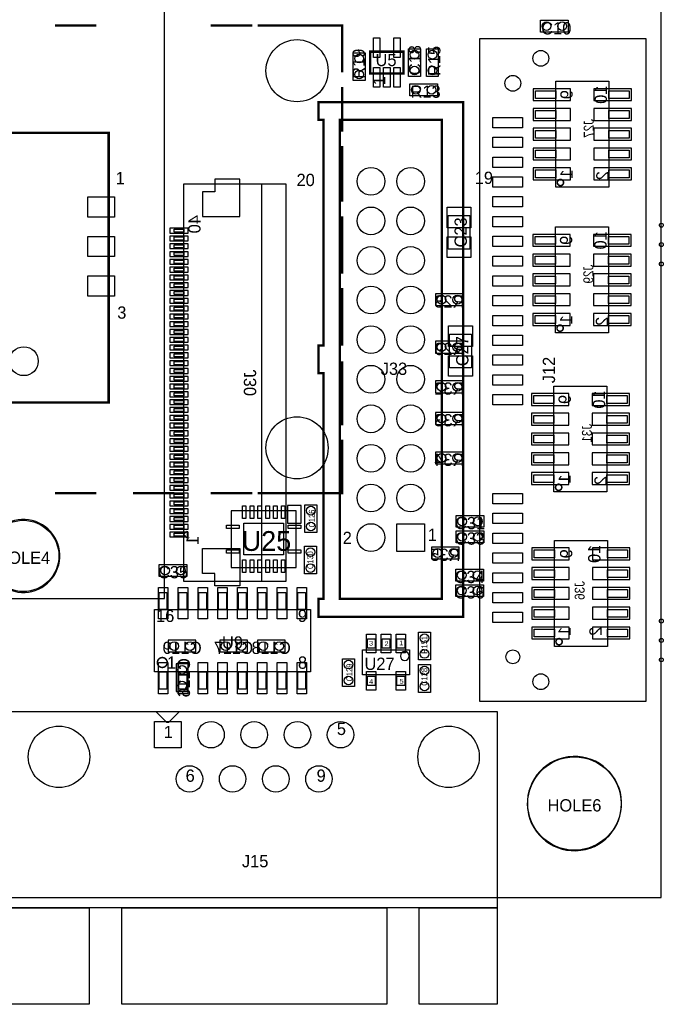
# Model space of a CAD drawing. Extents: x -51 to 4884, y -309 to 4232.
# Tile 6 of 7: x 3105 to 4730, y -270 to 2217. Entities that reach past the tile are written whole.
import ezdxf
from ezdxf.enums import TextEntityAlignment as Align

# ---------------------------------------------------------------- set-up
doc = ezdxf.new("R2010")
doc.units = 0
for name, color, linetype in [('BG_OUTLINE', 2, 'CONTINUOUS'), ('BG_VAR-SOM-MX6_V2', 1, 'CONTINUOUS'), ('PG_ASSEMBLY_BOTTOM', 3, 'CONTINUOUS'), ('PG_ASSEMBLY_TOP', 4, 'CONTINUOUS'), ('PIN_BOTTOM', 6, 'CONTINUOUS'), ('PIN_TOP', 5, 'CONTINUOUS'), ('RD_ASSEMBLY_BOTTOM', 7, 'CONTINUOUS'), ('RD_ASSEMBLY_TOP', 8, 'CONTINUOUS')]:
    doc.layers.add(name, color=color, linetype=linetype)

msp = doc.modelspace()

# ---------------------------------------------------------------- linework, layer by layer
at = {"layer": 'BG_OUTLINE'}
msp.add_lwpolyline([(0, 0), (4724.41, 0), (4724.41, 4133.86), (0, 4133.86)], close=True, dxfattribs=at)
at = {"layer": 'BG_VAR-SOM-MX6_V2'}
msp.add_lwpolyline([(2301.71, 3416.73, -0.414214), (2223.01, 3338.03, -0.414214), (2144.31, 3416.73), (1435.61, 3416.73), (1435.61, 1414.73), (1573.41, 1414.73, -0.414214), (1593.11, 1395.13, -0.414214), (1573.41, 1375.43), (1435.61, 1375.43), (1435.61, 755.33), (2144.31, 755.33, -0.414214), (2223.01, 834.03, -0.414214), (2301.71, 755.33), (3470.61, 755.33), (3470.61, 3416.73)], format="xyb", close=True, dxfattribs=at)
msp.add_lwpolyline([(2301.71, 3416.73, -0.414214), (2223.01, 3338.03, -0.414214), (2144.31, 3416.73), (1435.61, 3416.73), (1435.61, 1414.73), (1573.41, 1414.73, -0.414214), (1593.11, 1395.13, -0.414214), (1573.41, 1375.43), (1435.61, 1375.43), (1435.61, 755.33), (2144.31, 755.33, -0.414214), (2223.01, 834.03, -0.414214), (2301.71, 755.33), (3470.61, 755.33), (3470.61, 3416.73)], format="xyb", close=True, dxfattribs=at)
at = {"layer": 'PG_ASSEMBLY_BOTTOM'}
for points in [[(4458.66, 1794.14), (4458.66, 2061.86), (4592.52, 2061.86), (4592.52, 1794.14)], [(4407.48, 2017.96), (4407.48, 2037.65), (4458.66, 2037.65), (4458.66, 2017.96)], [(4592.52, 2017.96), (4592.52, 2037.65), (4643.7, 2037.65), (4643.7, 2017.96)], [(4407.48, 1967.96), (4407.48, 1987.65), (4458.66, 1987.65), (4458.66, 1967.96)], [(4592.52, 1967.96), (4592.52, 1987.65), (4643.7, 1987.65), (4643.7, 1967.96)], [(4407.48, 1917.96), (4407.48, 1937.65), (4458.66, 1937.65), (4458.66, 1917.96)], [(4592.52, 1917.96), (4592.52, 1937.65), (4643.7, 1937.65), (4643.7, 1917.96)], [(4407.48, 1867.96), (4407.48, 1887.65), (4458.66, 1887.65), (4458.66, 1867.96)], [(4592.52, 1867.96), (4592.52, 1887.65), (4643.7, 1887.65), (4643.7, 1867.96)], [(4407.48, 1817.96), (4407.48, 1837.65), (4458.66, 1837.65), (4458.66, 1817.96)], [(4592.52, 1817.96), (4592.52, 1837.65), (4643.7, 1837.65), (4643.7, 1817.96)], [(3715.85, 1802.4), (3715.85, 798.4), (3519.05, 798.4), (3519.05, 1802.4)], [(4457.66, 1426.15), (4457.66, 1693.87), (4591.52, 1693.87), (4591.52, 1426.15)], [(3519.05, 1688.2), (3519.05, 1680.3), (3495.35, 1680.3), (3495.35, 1688.2)], [(3519.05, 1668.5), (3519.05, 1660.6), (3495.35, 1660.6), (3495.35, 1668.5)], [(4406.48, 1649.97), (4406.48, 1669.66), (4457.66, 1669.66), (4457.66, 1649.97)], [(4591.52, 1649.97), (4591.52, 1669.66), (4642.7, 1669.66), (4642.7, 1649.97)], [(3519.05, 1648.8), (3519.05, 1641), (3495.35, 1641), (3495.35, 1648.8)], [(3519.05, 1629.1), (3519.05, 1621.3), (3495.35, 1621.3), (3495.35, 1629.1)], [(4406.48, 1599.97), (4406.48, 1619.66), (4457.66, 1619.66), (4457.66, 1599.97)], [(4591.52, 1599.97), (4591.52, 1619.66), (4642.7, 1619.66), (4642.7, 1599.97)], [(3519.05, 1609.5), (3519.05, 1601.6), (3495.35, 1601.6), (3495.35, 1609.5)], [(3519.05, 1589.8), (3519.05, 1581.9), (3495.35, 1581.9), (3495.35, 1589.8)], [(3519.05, 1570.1), (3519.05, 1562.2), (3495.35, 1562.2), (3495.35, 1570.1)], [(4406.48, 1549.97), (4406.48, 1569.66), (4457.66, 1569.66), (4457.66, 1549.97)], [(4591.52, 1549.97), (4591.52, 1569.66), (4642.7, 1569.66), (4642.7, 1549.97)], [(3519.05, 1550.4), (3519.05, 1542.5), (3495.35, 1542.5), (3495.35, 1550.4)], [(3519.05, 1530.7), (3519.05, 1522.8), (3495.35, 1522.8), (3495.35, 1530.7)], [(4155, 1495), (4225, 1495), (4225, 1525), (4155, 1525)], [(4406.48, 1499.97), (4406.48, 1519.66), (4457.66, 1519.66), (4457.66, 1499.97)], [(4591.52, 1499.97), (4591.52, 1519.66), (4642.7, 1519.66), (4642.7, 1499.97)], [(3519.05, 1511), (3519.05, 1503.2), (3495.35, 1503.2), (3495.35, 1511)], [(3519.05, 1491.3), (3519.05, 1483.5), (3495.35, 1483.5), (3495.35, 1491.3)], [(3519.05, 1471.7), (3519.05, 1463.8), (3495.35, 1463.8), (3495.35, 1471.7)], [(4406.48, 1449.97), (4406.48, 1469.66), (4457.66, 1469.66), (4457.66, 1449.97)], [(4591.52, 1449.97), (4591.52, 1469.66), (4642.7, 1469.66), (4642.7, 1449.97)], [(3519.05, 1452), (3519.05, 1444.1), (3495.35, 1444.1), (3495.35, 1452)], [(3519.05, 1432.3), (3519.05, 1424.4), (3495.35, 1424.4), (3495.35, 1432.3)], [(3519.05, 1412.6), (3519.05, 1404.7), (3495.35, 1404.7), (3495.35, 1412.6)], [(4225, 1405), (4155, 1405), (4155, 1375), (4225, 1375)], [(3519.05, 1392.9), (3519.05, 1385), (3495.35, 1385), (3495.35, 1392.9)], [(3519.05, 1373.2), (3519.05, 1365.4), (3495.35, 1365.4), (3495.35, 1373.2)], [(3519.05, 1353.5), (3519.05, 1345.7), (3495.35, 1345.7), (3495.35, 1353.5)], [(3519.05, 1333.9), (3519.05, 1326), (3495.35, 1326), (3495.35, 1333.9)], [(3519.05, 1314.2), (3519.05, 1306.3), (3495.35, 1306.3), (3495.35, 1314.2)], [(3519.05, 1294.5), (3519.05, 1286.6), (3495.35, 1286.6), (3495.35, 1294.5)], [(4225, 1305), (4155, 1305), (4155, 1275), (4225, 1275)], [(3519.05, 1274.8), (3519.05, 1266.9), (3495.35, 1266.9), (3495.35, 1274.8)], [(4454.07, 1024.14), (4454.07, 1291.86), (4587.93, 1291.86), (4587.93, 1024.14)], [(3519.05, 1255.1), (3519.05, 1247.3), (3495.35, 1247.3), (3495.35, 1255.1)], [(4402.89, 1247.96), (4402.89, 1267.65), (4454.07, 1267.65), (4454.07, 1247.96)], [(4587.93, 1247.96), (4587.93, 1267.65), (4639.11, 1267.65), (4639.11, 1247.96)], [(3519.05, 1235.4), (3519.05, 1227.6), (3495.35, 1227.6), (3495.35, 1235.4)], [(4155, 1195), (4225, 1195), (4225, 1225), (4155, 1225)], [(3519.05, 1215.8), (3519.05, 1207.9), (3495.35, 1207.9), (3495.35, 1215.8)], [(3519.05, 1196.1), (3519.05, 1188.2), (3495.35, 1188.2), (3495.35, 1196.1)], [(4402.89, 1197.96), (4402.89, 1217.65), (4454.07, 1217.65), (4454.07, 1197.96)], [(4587.93, 1197.96), (4587.93, 1217.65), (4639.11, 1217.65), (4639.11, 1197.96)], [(3519.05, 1176.4), (3519.05, 1168.5), (3495.35, 1168.5), (3495.35, 1176.4)], [(3519.05, 1156.7), (3519.05, 1148.8), (3495.35, 1148.8), (3495.35, 1156.7)], [(4402.89, 1147.96), (4402.89, 1167.65), (4454.07, 1167.65), (4454.07, 1147.96)], [(4587.93, 1147.96), (4587.93, 1167.65), (4639.11, 1167.65), (4639.11, 1147.96)], [(3519.05, 1137), (3519.05, 1129.1), (3495.35, 1129.1), (3495.35, 1137)], [(4155, 1095), (4225, 1095), (4225, 1125), (4155, 1125)], [(3519.05, 1117.3), (3519.05, 1109.5), (3495.35, 1109.5), (3495.35, 1117.3)], [(3519.05, 1097.6), (3519.05, 1089.8), (3495.35, 1089.8), (3495.35, 1097.6)], [(4402.89, 1097.96), (4402.89, 1117.65), (4454.07, 1117.65), (4454.07, 1097.96)], [(4587.93, 1097.96), (4587.93, 1117.65), (4639.11, 1117.65), (4639.11, 1097.96)], [(3519.05, 1078), (3519.05, 1070.1), (3495.35, 1070.1), (3495.35, 1078)], [(3519.05, 1058.3), (3519.05, 1050.4), (3495.35, 1050.4), (3495.35, 1058.3)], [(4402.89, 1047.96), (4402.89, 1067.65), (4454.07, 1067.65), (4454.07, 1047.96)], [(4587.93, 1047.96), (4587.93, 1067.65), (4639.11, 1067.65), (4639.11, 1047.96)], [(3519.05, 1038.6), (3519.05, 1030.7), (3495.35, 1030.7), (3495.35, 1038.6)], [(3519.05, 1018.9), (3519.05, 1011), (3495.35, 1011), (3495.35, 1018.9)], [(3519.05, 999.2), (3519.05, 991.3), (3495.35, 991.3), (3495.35, 999.2)], [(3519.05, 979.5), (3519.05, 971.7), (3495.35, 971.7), (3495.35, 979.5)], [(3519.05, 959.8), (3519.05, 952), (3495.35, 952), (3495.35, 959.8)], [(3519.05, 940.2), (3519.05, 932.3), (3495.35, 932.3), (3495.35, 940.2)], [(3519.05, 920.5), (3519.05, 912.6), (3495.35, 912.6), (3495.35, 920.5)], [(3528.05, 925.6), (3528.05, 907.9), (3519.35, 916.5), (3519.35, 917.3), (3527.65, 925.6)], [(4455.07, 634.14), (4455.07, 901.86), (4588.93, 901.86), (4588.93, 634.14)], [(4145, 855), (4215, 855), (4215, 885), (4145, 885)], [(4403.89, 857.96), (4403.89, 877.65), (4455.07, 877.65), (4455.07, 857.96)], [(4588.93, 857.96), (4588.93, 877.65), (4640.11, 877.65), (4640.11, 857.96)], [(4403.89, 807.96), (4403.89, 827.65), (4455.07, 827.65), (4455.07, 807.96)], [(4588.93, 807.96), (4588.93, 827.65), (4640.11, 827.65), (4640.11, 807.96)], [(4403.89, 757.96), (4403.89, 777.65), (4455.07, 777.65), (4455.07, 757.96)], [(4588.93, 757.96), (4588.93, 777.65), (4640.11, 777.65), (4640.11, 757.96)], [(4403.89, 707.96), (4403.89, 727.65), (4455.07, 727.65), (4455.07, 707.96)], [(4588.93, 707.96), (4588.93, 727.65), (4640.11, 727.65), (4640.11, 707.96)], [(4403.89, 657.96), (4403.89, 677.65), (4455.07, 677.65), (4455.07, 657.96)], [(4588.93, 657.96), (4588.93, 677.65), (4640.11, 677.65), (4640.11, 657.96)], [(3480, 620), (3550, 620), (3550, 650), (3480, 650)], [(3610, 620), (3680, 620), (3680, 650), (3610, 650)], [(3775, 650), (3705, 650), (3705, 620), (3775, 620)], [(3530, 520), (3530, 590), (3500, 590), (3500, 520)]]:
    msp.add_lwpolyline(points, close=True, dxfattribs=at)
msp.add_lwpolyline([(3715.85, 1802.4), (3776.85, 1802.4), (3776.85, 798.4), (3715.85, 798.4)], dxfattribs=at)
at = {"layer": 'PG_ASSEMBLY_BOTTOM', "const_width": 3.94}
for points in [[(4478.35, 1805.95, 1), (4462.59, 1805.96, 1)], [(4477.35, 1437.96, 1), (4461.59, 1437.97, 1)], [(4473.76, 1035.95, 1), (4458, 1035.96, 1)], [(4474.76, 645.95, 1), (4459, 645.96, 1)]]:
    msp.add_lwpolyline(points, format="xyb", close=True, dxfattribs=at)
at = {"layer": 'PG_ASSEMBLY_TOP'}
for points in [[(4490, 2186), (4420, 2186), (4420, 2216), (4490, 2216)], [(4686.84, 2168.86), (4265.58, 2168.86), (4265.58, 495.64), (4686.84, 495.64)], [(4087, 2074), (4087, 2144), (4117, 2144), (4117, 2074)], [(4132, 2074), (4132, 2144), (4162, 2144), (4162, 2074)], [(3947, 2064), (3947, 2134), (3977, 2134), (3977, 2064)], [(4090, 2055), (4160, 2055), (4160, 2025), (4090, 2025)], [(4241.5, 1722.5), (4241.5, 1637.5), (4186.5, 1637.5), (4186.5, 1722.5)], [(4245.5, 1422.5), (4245.5, 1337.5), (4190.5, 1337.5), (4190.5, 1422.5)], [(3802.69, 976.85), (3639.31, 976.85), (3639.31, 833.15), (3802.69, 833.15)], [(3816, 945), (3816, 990), (3781, 990), (3781, 945)], [(3855, 992), (3855, 922), (3825, 922), (3825, 992)], [(4277, 935), (4207, 935), (4207, 965), (4277, 965)], [(4277, 896), (4207, 896), (4207, 926), (4277, 926)], [(3824, 817), (3824, 887), (3854, 887), (3854, 817)], [(3457, 841), (3527, 841), (3527, 811), (3457, 811)], [(4276, 799), (4206, 799), (4206, 829), (4276, 829)], [(4276, 760), (4206, 760), (4206, 790), (4276, 790)], [(3457.14, 727.22), (3457.14, 770.53), (3476.83, 770.53), (3476.83, 727.22)], [(3507.14, 727.22), (3507.14, 770.53), (3526.83, 770.53), (3526.83, 727.22)], [(3557.14, 727.22), (3557.14, 770.53), (3576.83, 770.53), (3576.83, 727.22)], [(3607.14, 727.22), (3607.14, 770.53), (3626.83, 770.53), (3626.83, 727.22)], [(3657.14, 727.22), (3657.14, 770.53), (3676.83, 770.53), (3676.83, 727.22)], [(3707.14, 727.22), (3707.14, 770.53), (3726.83, 770.53), (3726.83, 727.22)], [(3757.14, 727.22), (3757.14, 770.53), (3776.83, 770.53), (3776.83, 727.22)], [(3807.14, 727.22), (3807.14, 770.53), (3826.83, 770.53), (3826.83, 727.22)], [(3445.33, 569.74), (3445.33, 727.22), (3839.03, 727.22), (3839.03, 569.74)], [(4002.44, 653.06), (4002.44, 629.43), (3982.76, 629.43), (3982.76, 653.06)], [(4039.84, 653.06), (4039.84, 629.43), (4020.16, 629.43), (4020.16, 653.06)], [(4077.24, 653.06), (4077.24, 629.43), (4057.56, 629.43), (4057.56, 653.06)], [(4112, 600), (4112, 670), (4142, 670), (4142, 600)], [(4089.06, 625.5), (4089.06, 562.5), (3970.94, 562.5), (3970.94, 625.5)], [(3950, 603), (3950, 533), (3920, 533), (3920, 603)], [(4142, 588), (4142, 518), (4112, 518), (4112, 588)], [(3457.14, 526.43), (3457.14, 569.74), (3476.83, 569.74), (3476.83, 526.43)], [(3507.14, 526.43), (3507.14, 569.74), (3526.83, 569.74), (3526.83, 526.43)], [(3557.14, 526.43), (3557.14, 569.74), (3576.83, 569.74), (3576.83, 526.43)], [(3607.14, 526.43), (3607.14, 569.74), (3626.83, 569.74), (3626.83, 526.43)], [(3657.14, 526.43), (3657.14, 569.74), (3676.83, 569.74), (3676.83, 526.43)], [(3707.14, 526.43), (3707.14, 569.74), (3726.83, 569.74), (3726.83, 526.43)], [(3757.14, 526.43), (3757.14, 569.74), (3776.83, 569.74), (3776.83, 526.43)], [(3807.14, 526.43), (3807.14, 569.74), (3826.83, 569.74), (3826.83, 526.43)], [(4002.44, 558.57), (4002.44, 534.94), (3982.76, 534.94), (3982.76, 558.57)], [(4077.24, 558.57), (4077.24, 534.94), (4057.56, 534.94), (4057.56, 558.57)], [(3083.33, -26.01), (3083.33, 469.27), (4310.89, 469.27), (4310.89, -26.01)], [(3449.08, 469.27), (3508.13, 469.27), (3480.57, 441.71), (3476.64, 441.71)], [(3083.33, -270.1), (3083.33, -26.01), (3280.18, -26.01), (3280.18, -270.1)], [(3362.46, -270.1), (3362.46, -26.01), (4031.76, -26.01), (4031.76, -270.1)], [(4114.04, -270.1), (4114.04, -26.01), (4310.89, -26.01), (4310.89, -270.1)]]:
    msp.add_lwpolyline(points, close=True, dxfattribs=at)
at = {"layer": 'PG_ASSEMBLY_TOP', "const_width": 6}
for points in [[(3193.85, 2202.55), (3298.73, 2202.55)], [(3587.55, 2202.55), (3692.43, 2202.55)], [(3705.66, 2202.55), (3810.54, 2202.55)], [(3919.43, 2083.96), (3919.43, 2202.55), (3805.38, 2202.55)], [(3919.43, 1934.71), (3919.43, 2047.66)], [(3919.43, 1757.22), (3919.43, 1898.41)], [(3919.43, 1575.7), (3919.43, 1720.92)], [(3919.43, 1394.18), (3919.43, 1539.39)], [(3919.43, 1192.48), (3919.43, 1353.84)], [(3797.31, 1021.45), (3919.43, 1021.45), (3919.43, 1156.18)], [(3193.85, 1021.45), (3298.73, 1021.45)], [(3390.7, 1021.45), (3495.58, 1021.45)], [(3587.55, 1021.45), (3692.43, 1021.45)], [(3705.66, 1021.45), (3810.54, 1021.45)]]:
    msp.add_lwpolyline(points, dxfattribs=at)
at = {"layer": 'PG_ASSEMBLY_TOP'}
for points, const_width in [([(3989.68, 2081.44), (3989.68, 2136.56), (4074.32, 2136.56), (4074.32, 2081.44)], 5.98), ([(4224.5, 709), (3859.5, 709), (3859.5, 754), (3872, 754), (3872, 1324), (3859.5, 1324), (3859.5, 1394), (3872, 1394), (3872, 1964), (3859.5, 1964), (3859.5, 2009), (4224.5, 2009)], 6), ([(4170.75, 754), (3913.25, 754), (3913.25, 1964), (4170.75, 1964)], 6), ([(2144.51, 1931.35), (3329.55, 1931.35), (3329.55, 1250.25), (2144.51, 1250.25)], 6)]:
    msp.add_lwpolyline(points, close=True, dxfattribs=dict(at, const_width=const_width))
for points in [[(3073.99, 779.6, 1), (3153.99, 945.6, 1)], [(4088.38, 609.75, 1), (4066.11, 609.75, 1)], [(4521.56, 118.92, 1), (4490.06, 355.14, 1)]]:
    msp.add_lwpolyline(points, format="xyb", close=True, dxfattribs=at)
at = {"layer": 'PG_ASSEMBLY_TOP', "const_width": 3.94}
msp.add_lwpolyline([(3477.47, 593.36, 1), (3452.56, 593.36, 1)], format="xyb", close=True, dxfattribs=at)
at = {"layer": 'PIN_BOTTOM'}
for points in [[(4401.57, 2013), (4496.07, 2013), (4496.07, 2043), (4401.57, 2043)], [(4555.11, 2013), (4649.61, 2013), (4649.61, 2043), (4555.11, 2043)], [(4401.57, 1963), (4496.07, 1963), (4496.07, 1993), (4401.57, 1993)], [(4555.11, 1963), (4649.61, 1963), (4649.61, 1993), (4555.11, 1993)], [(4401.57, 1913), (4496.07, 1913), (4496.07, 1943), (4401.57, 1943)], [(4555.11, 1913), (4649.61, 1913), (4649.61, 1943), (4555.11, 1943)], [(4401.57, 1863), (4496.07, 1863), (4496.07, 1893), (4401.57, 1893)], [(4555.11, 1863), (4649.61, 1863), (4649.61, 1893), (4555.11, 1893)], [(4401.57, 1813), (4496.07, 1813), (4496.07, 1843), (4401.57, 1843)], [(4555.11, 1813), (4649.61, 1813), (4649.61, 1843), (4555.11, 1843)], [(3660.65, 1719.7), (3660.65, 1814.1), (3597.75, 1814.1), (3597.75, 1782.6), (3566.25, 1782.6), (3566.25, 1719.7)], [(3530.65, 1690.3), (3483.65, 1690.3), (3483.65, 1678.3), (3530.65, 1678.3)], [(3530.65, 1670.6), (3483.65, 1670.6), (3483.65, 1658.6), (3530.65, 1658.6)], [(4400.57, 1645.01), (4495.07, 1645.01), (4495.07, 1675.01), (4400.57, 1675.01)], [(4554.11, 1645.01), (4648.61, 1645.01), (4648.61, 1675.01), (4554.11, 1675.01)], [(3530.65, 1650.9), (3483.65, 1650.9), (3483.65, 1638.9), (3530.65, 1638.9)], [(3530.65, 1631.2), (3483.65, 1631.2), (3483.65, 1619.2), (3530.65, 1619.2)], [(4400.57, 1595.01), (4495.07, 1595.01), (4495.07, 1625.01), (4400.57, 1625.01)], [(4554.11, 1595.01), (4648.61, 1595.01), (4648.61, 1625.01), (4554.11, 1625.01)], [(3530.65, 1611.5), (3483.65, 1611.5), (3483.65, 1599.5), (3530.65, 1599.5)], [(3530.65, 1591.8), (3483.65, 1591.8), (3483.65, 1579.8), (3530.65, 1579.8)], [(3530.65, 1572.1), (3483.65, 1572.1), (3483.65, 1560.1), (3530.65, 1560.1)], [(4400.57, 1545.01), (4495.07, 1545.01), (4495.07, 1575.01), (4400.57, 1575.01)], [(4554.11, 1545.01), (4648.61, 1545.01), (4648.61, 1575.01), (4554.11, 1575.01)], [(3530.65, 1552.5), (3483.65, 1552.5), (3483.65, 1540.5), (3530.65, 1540.5)], [(3530.65, 1532.8), (3483.65, 1532.8), (3483.65, 1520.8), (3530.65, 1520.8)], [(4400.57, 1495.01), (4495.07, 1495.01), (4495.07, 1525.01), (4400.57, 1525.01)], [(4554.11, 1495.01), (4648.61, 1495.01), (4648.61, 1525.01), (4554.11, 1525.01)], [(3530.65, 1513.1), (3483.65, 1513.1), (3483.65, 1501.1), (3530.65, 1501.1)], [(3530.65, 1493.4), (3483.65, 1493.4), (3483.65, 1481.4), (3530.65, 1481.4)], [(3530.65, 1473.7), (3483.65, 1473.7), (3483.65, 1461.7), (3530.65, 1461.7)], [(4400.57, 1445.01), (4495.07, 1445.01), (4495.07, 1475.01), (4400.57, 1475.01)], [(4554.11, 1445.01), (4648.61, 1445.01), (4648.61, 1475.01), (4554.11, 1475.01)], [(3530.65, 1454), (3483.65, 1454), (3483.65, 1442), (3530.65, 1442)], [(3530.65, 1434.4), (3483.65, 1434.4), (3483.65, 1422.4), (3530.65, 1422.4)], [(3530.65, 1414.7), (3483.65, 1414.7), (3483.65, 1402.7), (3530.65, 1402.7)], [(3530.65, 1395), (3483.65, 1395), (3483.65, 1383), (3530.65, 1383)], [(3530.65, 1375.3), (3483.65, 1375.3), (3483.65, 1363.3), (3530.65, 1363.3)], [(3530.65, 1355.6), (3483.65, 1355.6), (3483.65, 1343.6), (3530.65, 1343.6)], [(3530.65, 1335.9), (3483.65, 1335.9), (3483.65, 1323.9), (3530.65, 1323.9)], [(3530.65, 1316.2), (3483.65, 1316.2), (3483.65, 1304.2), (3530.65, 1304.2)], [(3530.65, 1296.6), (3483.65, 1296.6), (3483.65, 1284.6), (3530.65, 1284.6)], [(3530.65, 1276.9), (3483.65, 1276.9), (3483.65, 1264.9), (3530.65, 1264.9)], [(4396.98, 1243), (4491.48, 1243), (4491.48, 1273), (4396.98, 1273)], [(4550.52, 1243), (4645.02, 1243), (4645.02, 1273), (4550.52, 1273)], [(3530.65, 1257.2), (3483.65, 1257.2), (3483.65, 1245.2), (3530.65, 1245.2)], [(3530.65, 1237.5), (3483.65, 1237.5), (3483.65, 1225.5), (3530.65, 1225.5)], [(4396.98, 1193), (4491.48, 1193), (4491.48, 1223), (4396.98, 1223)], [(4550.52, 1193), (4645.02, 1193), (4645.02, 1223), (4550.52, 1223)], [(3530.65, 1217.8), (3483.65, 1217.8), (3483.65, 1205.8), (3530.65, 1205.8)], [(3530.65, 1198.1), (3483.65, 1198.1), (3483.65, 1186.1), (3530.65, 1186.1)], [(3530.65, 1178.4), (3483.65, 1178.4), (3483.65, 1166.4), (3530.65, 1166.4)], [(4396.98, 1143), (4491.48, 1143), (4491.48, 1173), (4396.98, 1173)], [(4550.52, 1143), (4645.02, 1143), (4645.02, 1173), (4550.52, 1173)], [(3530.65, 1158.8), (3483.65, 1158.8), (3483.65, 1146.8), (3530.65, 1146.8)], [(3530.65, 1139.1), (3483.65, 1139.1), (3483.65, 1127.1), (3530.65, 1127.1)], [(3530.65, 1119.4), (3483.65, 1119.4), (3483.65, 1107.4), (3530.65, 1107.4)], [(4396.98, 1093), (4491.48, 1093), (4491.48, 1123), (4396.98, 1123)], [(4550.52, 1093), (4645.02, 1093), (4645.02, 1123), (4550.52, 1123)], [(3530.65, 1099.7), (3483.65, 1099.7), (3483.65, 1087.7), (3530.65, 1087.7)], [(3530.65, 1080), (3483.65, 1080), (3483.65, 1068), (3530.65, 1068)], [(4396.98, 1043), (4491.48, 1043), (4491.48, 1073), (4396.98, 1073)], [(4550.52, 1043), (4645.02, 1043), (4645.02, 1073), (4550.52, 1073)], [(3530.65, 1060.3), (3483.65, 1060.3), (3483.65, 1048.3), (3530.65, 1048.3)], [(3530.65, 1040.7), (3483.65, 1040.7), (3483.65, 1028.7), (3530.65, 1028.7)], [(3530.65, 1021), (3483.65, 1021), (3483.65, 1009), (3530.65, 1009)], [(3530.65, 1001.3), (3483.65, 1001.3), (3483.65, 989.3), (3530.65, 989.3)], [(3530.65, 981.6), (3483.65, 981.6), (3483.65, 969.6), (3530.65, 969.6)], [(3530.65, 961.9), (3483.65, 961.9), (3483.65, 949.9), (3530.65, 949.9)], [(3530.65, 942.2), (3483.65, 942.2), (3483.65, 930.2), (3530.65, 930.2)], [(3530.65, 922.5), (3483.65, 922.5), (3483.65, 910.5), (3530.65, 910.5)], [(4127, 944), (4127, 874), (4057, 874), (4057, 944)], [(3660.65, 881.1), (3660.65, 786.7), (3597.75, 786.7), (3597.75, 818.2), (3566.25, 818.2), (3566.25, 881.1)], [(4397.98, 853), (4492.48, 853), (4492.48, 883), (4397.98, 883)], [(4551.52, 853), (4646.02, 853), (4646.02, 883), (4551.52, 883)], [(4397.98, 803), (4492.48, 803), (4492.48, 833), (4397.98, 833)], [(4551.52, 803), (4646.02, 803), (4646.02, 833), (4551.52, 833)], [(4397.98, 753), (4492.48, 753), (4492.48, 783), (4397.98, 783)], [(4551.52, 753), (4646.02, 753), (4646.02, 783), (4551.52, 783)], [(4397.98, 703), (4492.48, 703), (4492.48, 733), (4397.98, 733)], [(4551.52, 703), (4646.02, 703), (4646.02, 733), (4551.52, 733)], [(4397.98, 653), (4492.48, 653), (4492.48, 683), (4397.98, 683)], [(4551.52, 653), (4646.02, 653), (4646.02, 683), (4551.52, 683)], [(3445.5, 377.5), (3445.5, 444.5), (3512.5, 444.5), (3512.5, 377.5)]]:
    msp.add_lwpolyline(points, close=True, dxfattribs=at)
for centre, radius in [((3805.25, 2088.38), 78.5), ((4421.01, 2119.65), 20), ((4350.15, 2056.66), 20), ((3992, 1809), 35), ((4092, 1809), 35), ((3992, 1709), 35), ((4092, 1709), 35), ((4725.11, 1698.14), 5), ((3992, 1609), 35), ((4092, 1609), 35), ((4725.11, 1649.14), 5), ((4725.11, 1600.14), 5), ((3992, 1509), 35), ((4092, 1509), 35), ((4170, 1510), 11), ((4210, 1510), 11), ((3992, 1409), 35), ((4092, 1409), 35), ((4170, 1390), 11), ((4210, 1390), 11), ((3115.38, 1354.58), 36.5), ((3992, 1309), 35), ((4092, 1309), 35), ((4170, 1290), 11), ((4210, 1290), 11), ((3992, 1209), 35), ((4092, 1209), 35), ((4170, 1210), 11), ((4210, 1210), 11), ((3805.25, 1135.62), 78.5), ((3992, 1109), 35), ((4092, 1109), 35), ((4170, 1110), 11), ((4210, 1110), 11), ((3992, 1009), 35), ((4092, 1009), 35), ((3113.99, 862.6), 90), ((3992, 909), 35), ((4160, 870), 11), ((4200, 870), 11), ((4725.11, 698.14), 5), ((4725.11, 649.14), 5), ((3495, 635), 11), ((3535, 635), 11), ((3625, 635), 11), ((3665, 635), 11), ((3720, 635), 11), ((3760, 635), 11), ((4350.15, 607.84), 17.5), ((4725.11, 600.14), 5), ((3515, 575), 11), ((4421.01, 544.85), 20), ((3515, 535), 11), ((3204.2, 355.09), 77.5), ((3588.06, 411), 33.5), ((3697.11, 411), 33.5), ((3806.17, 411), 33.5), ((3915.22, 411), 33.5), ((4188.06, 355.09), 77.5), ((4505.81, 237.03), 118), ((3533.53, 299.19), 33.5), ((3642.58, 299.19), 33.5), ((3751.64, 299.19), 33.5), ((3860.69, 299.19), 33.5)]:
    msp.add_circle(centre, radius, dxfattribs=at)
at = {"layer": 'PIN_TOP'}
for points in [[(3998.41, 2121.4), (3998.41, 2171.4), (4014.41, 2171.4), (4014.41, 2121.4)], [(4049.59, 2121.4), (4049.59, 2171.4), (4065.59, 2171.4), (4065.59, 2121.4)], [(3998.41, 2046.6), (3998.41, 2096.6), (4014.41, 2096.6), (4014.41, 2046.6)], [(4024, 2046.6), (4024, 2096.6), (4040, 2096.6), (4040, 2046.6)], [(4049.59, 2046.6), (4049.59, 2096.6), (4065.59, 2096.6), (4065.59, 2046.6)], [(4299.34, 1970.25), (4374.34, 1970.25), (4374.34, 1944.25), (4299.34, 1944.25)], [(4299.34, 1920.25), (4374.34, 1920.25), (4374.34, 1894.25), (4299.34, 1894.25)], [(4299.34, 1870.25), (4374.34, 1870.25), (4374.34, 1844.25), (4299.34, 1844.25)], [(4299.34, 1820.25), (4374.34, 1820.25), (4374.34, 1794.25), (4299.34, 1794.25)], [(3277.15, 1718.84), (3277.15, 1769.84), (3344.15, 1769.84), (3344.15, 1718.84)], [(4299.34, 1770.25), (4374.34, 1770.25), (4374.34, 1744.25), (4299.34, 1744.25)], [(4184, 1691.5), (4184, 1743.5), (4244, 1743.5), (4244, 1691.5)], [(4299.34, 1720.25), (4374.34, 1720.25), (4374.34, 1694.25), (4299.34, 1694.25)], [(3277.15, 1618.84), (3277.15, 1669.84), (3344.15, 1669.84), (3344.15, 1618.84)], [(4184, 1616.5), (4184, 1668.5), (4244, 1668.5), (4244, 1616.5)], [(4299.34, 1670.25), (4374.34, 1670.25), (4374.34, 1644.25), (4299.34, 1644.25)], [(4299.34, 1620.25), (4374.34, 1620.25), (4374.34, 1594.25), (4299.34, 1594.25)], [(3277.15, 1518.84), (3277.15, 1569.84), (3344.15, 1569.84), (3344.15, 1518.84)], [(4299.34, 1570.25), (4374.34, 1570.25), (4374.34, 1544.25), (4299.34, 1544.25)], [(4299.34, 1520.25), (4374.34, 1520.25), (4374.34, 1494.25), (4299.34, 1494.25)], [(4299.34, 1470.25), (4374.34, 1470.25), (4374.34, 1444.25), (4299.34, 1444.25)], [(4188, 1391.5), (4188, 1443.5), (4248, 1443.5), (4248, 1391.5)], [(4299.34, 1420.25), (4374.34, 1420.25), (4374.34, 1394.25), (4299.34, 1394.25)], [(4188, 1316.5), (4188, 1368.5), (4248, 1368.5), (4248, 1316.5)], [(4299.34, 1370.25), (4374.34, 1370.25), (4374.34, 1344.25), (4299.34, 1344.25)], [(4299.34, 1320.25), (4374.34, 1320.25), (4374.34, 1294.25), (4299.34, 1294.25)], [(4299.34, 1270.25), (4374.34, 1270.25), (4374.34, 1244.25), (4299.34, 1244.25)], [(4299.34, 1020.25), (4374.34, 1020.25), (4374.34, 994.25), (4299.34, 994.25)], [(3667.29, 988.91), (3676.29, 988.91), (3676.29, 956.91), (3667.29, 956.91)], [(3686.97, 988.91), (3695.97, 988.91), (3695.97, 956.91), (3686.97, 956.91)], [(3706.66, 988.91), (3715.66, 988.91), (3715.66, 956.91), (3706.66, 956.91)], [(3726.34, 988.91), (3735.34, 988.91), (3735.34, 956.91), (3726.34, 956.91)], [(3746.03, 988.91), (3755.03, 988.91), (3755.03, 956.91), (3746.03, 956.91)], [(3765.71, 988.91), (3774.71, 988.91), (3774.71, 956.91), (3765.71, 956.91)], [(4299.34, 970.25), (4374.34, 970.25), (4374.34, 944.25), (4299.34, 944.25)], [(3659.24, 940.75), (3659.24, 931.75), (3627.24, 931.75), (3627.24, 940.75)], [(3771, 945), (3771, 865), (3671, 865), (3671, 945)], [(3814.76, 940.75), (3814.76, 931.75), (3782.76, 931.75), (3782.76, 940.75)], [(4127, 944), (4127, 874), (4057, 874), (4057, 944)], [(4299.34, 920.25), (4374.34, 920.25), (4374.34, 894.25), (4299.34, 894.25)], [(3659.24, 878.25), (3659.24, 869.25), (3627.24, 869.25), (3627.24, 878.25)], [(3814.76, 878.25), (3814.76, 869.25), (3782.76, 869.25), (3782.76, 878.25)], [(3667.29, 853.09), (3676.29, 853.09), (3676.29, 821.09), (3667.29, 821.09)], [(3686.97, 853.09), (3695.97, 853.09), (3695.97, 821.09), (3686.97, 821.09)], [(3706.66, 853.09), (3715.66, 853.09), (3715.66, 821.09), (3706.66, 821.09)], [(3726.34, 853.09), (3735.34, 853.09), (3735.34, 821.09), (3726.34, 821.09)], [(3746.03, 853.09), (3755.03, 853.09), (3755.03, 821.09), (3746.03, 821.09)], [(3765.71, 853.09), (3774.71, 853.09), (3774.71, 821.09), (3765.71, 821.09)], [(4299.34, 870.25), (4374.34, 870.25), (4374.34, 844.25), (4299.34, 844.25)], [(4299.34, 820.25), (4374.34, 820.25), (4374.34, 794.25), (4299.34, 794.25)], [(3455.18, 703.47), (3455.18, 782.47), (3479.18, 782.47), (3479.18, 703.47)], [(3505.18, 703.47), (3505.18, 782.47), (3529.18, 782.47), (3529.18, 703.47)], [(3555.18, 703.47), (3555.18, 782.47), (3579.18, 782.47), (3579.18, 703.47)], [(3605.18, 703.47), (3605.18, 782.47), (3629.18, 782.47), (3629.18, 703.47)], [(3655.18, 703.47), (3655.18, 782.47), (3679.18, 782.47), (3679.18, 703.47)], [(3705.18, 703.47), (3705.18, 782.47), (3729.18, 782.47), (3729.18, 703.47)], [(3755.18, 703.47), (3755.18, 782.47), (3779.18, 782.47), (3779.18, 703.47)], [(3805.18, 703.47), (3805.18, 782.47), (3829.18, 782.47), (3829.18, 703.47)], [(4299.34, 770.25), (4374.34, 770.25), (4374.34, 744.25), (4299.34, 744.25)], [(4299.34, 720.25), (4374.34, 720.25), (4374.34, 694.25), (4299.34, 694.25)], [(4004.6, 664.74), (4004.6, 617.74), (3980.6, 617.74), (3980.6, 664.74)], [(4042, 664.74), (4042, 617.74), (4018, 617.74), (4018, 664.74)], [(4079.4, 664.74), (4079.4, 617.74), (4055.4, 617.74), (4055.4, 664.74)], [(3455.18, 514.49), (3455.18, 593.49), (3479.18, 593.49), (3479.18, 514.49)], [(3505.18, 514.49), (3505.18, 593.49), (3529.18, 593.49), (3529.18, 514.49)], [(3555.18, 514.49), (3555.18, 593.49), (3579.18, 593.49), (3579.18, 514.49)], [(3605.18, 514.49), (3605.18, 593.49), (3629.18, 593.49), (3629.18, 514.49)], [(3655.18, 514.49), (3655.18, 593.49), (3679.18, 593.49), (3679.18, 514.49)], [(3705.18, 514.49), (3705.18, 593.49), (3729.18, 593.49), (3729.18, 514.49)], [(3755.18, 514.49), (3755.18, 593.49), (3779.18, 593.49), (3779.18, 514.49)], [(3805.18, 514.49), (3805.18, 593.49), (3829.18, 593.49), (3829.18, 514.49)], [(4004.6, 570.26), (4004.6, 523.26), (3980.6, 523.26), (3980.6, 570.26)], [(4079.4, 570.26), (4079.4, 523.26), (4055.4, 523.26), (4055.4, 570.26)], [(3445.5, 377.5), (3445.5, 444.5), (3512.5, 444.5), (3512.5, 377.5)]]:
    msp.add_lwpolyline(points, close=True, dxfattribs=at)
for centre, radius in [((4435, 2201), 11), ((4475, 2201), 11), ((3805.25, 2088.38), 78.5), ((4102, 2129), 11), ((4147, 2129), 11), ((4421.01, 2119.65), 20), ((3962, 2119), 11), ((3962, 2079), 11), ((4102, 2089), 11), ((4147, 2089), 11), ((4350.15, 2056.66), 20), ((4105, 2040), 11), ((4145, 2040), 11), ((3992, 1809), 35), ((4092, 1809), 35), ((3992, 1709), 35), ((4092, 1709), 35), ((4725.11, 1698.14), 5), ((3992, 1609), 35), ((4092, 1609), 35), ((4725.11, 1649.14), 5), ((4725.11, 1600.14), 5), ((3992, 1509), 35), ((4092, 1509), 35), ((3992, 1409), 35), ((4092, 1409), 35), ((3115.38, 1354.58), 36.5), ((3992, 1309), 35), ((4092, 1309), 35), ((3992, 1209), 35), ((4092, 1209), 35), ((3805.25, 1135.62), 78.5), ((3992, 1109), 35), ((4092, 1109), 35), ((3992, 1009), 35), ((4092, 1009), 35), ((3840, 977), 11), ((3113.99, 862.6), 90), ((3840, 937), 11), ((4222, 950), 11), ((4262, 950), 11), ((3992, 909), 35), ((4222, 911), 11), ((4262, 911), 11), ((3839, 872), 11), ((3472, 826), 11), ((3512, 826), 11), ((3839, 832), 11), ((4221, 814), 11), ((4261, 814), 11), ((4221, 775), 11), ((4261, 775), 11), ((4725.11, 698.14), 5), ((4127, 655), 11), ((4725.11, 649.14), 5), ((4127, 615), 11), ((4350.15, 607.84), 17.5), ((3935, 588), 11), ((4725.11, 600.14), 5), ((4127, 573), 11), ((3935, 548), 11), ((4421.01, 544.85), 20), ((4127, 533), 11), ((3204.2, 355.09), 77.5), ((3588.06, 411), 33.5), ((3697.11, 411), 33.5), ((3806.17, 411), 33.5), ((3915.22, 411), 33.5), ((4188.06, 355.09), 77.5), ((4505.81, 237.03), 118), ((3533.53, 299.19), 33.5), ((3642.58, 299.19), 33.5), ((3751.64, 299.19), 33.5), ((3860.69, 299.19), 33.5)]:
    msp.add_circle(centre, radius, dxfattribs=at)

# ---------------------------------------------------------------- texts
at = {"layer": 'PG_ASSEMBLY_BOTTOM', "text_generation_flag": 2}
for s, p in [('10', (4587.81, 2050.87)), ('9', (4501.19, 2039.55)), ('1', (4501.19, 1838.76)), ('2', (4591.75, 1834.83)), ('40', (3561.55, 1723.6)), ('9', (4500.19, 1671.56)), ('10', (4586.81, 1682.88)), ('1', (4500.19, 1470.77)), ('2', (4590.75, 1466.84)), ('10', (4583.22, 1280.87)), ('9', (4496.6, 1269.55)), ('1', (4496.6, 1068.76)), ('2', (4587.16, 1064.83)), ('1', (3556.45, 913.8)), ('9', (4500.33, 879.5)), ('10', (4571.33, 891)), ('1', (4496.33, 683.5)), ('2', (4574.33, 683.5))]:
    msp.add_text(s, height=31, rotation=90, dxfattribs=at).set_placement(p)
at = {"layer": 'PG_ASSEMBLY_TOP'}
msp.add_text('1', height=31, rotation=90, dxfattribs=at).set_placement((4028.33, 2063), align=Align.CENTER)
for s, p in [('1', (3347.32, 1801.78)), ('20', (3804, 1797)), ('19', (4254, 1802.34)), ('3', (3351.23, 1461.97)), ('2', (3920.5, 892.67)), ('1', (4135.5, 900.67)), ('16', (3449.27, 695.72)), ('9', (3807.53, 695.72)), ('1', (3476.83, 577.61)), ('8', (3807.53, 577.61)), ('1', (3468.76, 402.34)), ('5', (3905.77, 410.21)), ('6', (3523.88, 292.1)), ('9', (3854.59, 292.1))]:
    msp.add_text(s, height=31, dxfattribs=at).set_placement(p)
at = {"layer": 'PG_ASSEMBLY_TOP', "width": 1.174428}
for s, p in [('3', (3987.06, 636.06)), ('2', (4026.06, 635.06)), ('1', (4063.06, 637.06)), ('4', (3987.06, 539.06)), ('5', (4064.06, 540.06))]:
    msp.add_text(s, height=11.81, dxfattribs=at).set_placement(p)
at = {"layer": 'RD_ASSEMBLY_BOTTOM', "text_generation_flag": 2, "width": 0.88}
for s, p in [('J27', (4554.28, 1966.31)), ('J29', (4553.28, 1598.32)), ('J31', (4549.69, 1196.31)), ('J36', (4531.33, 799))]:
    msp.add_text(s, height=25, rotation=90, dxfattribs=at).set_placement(p)
at = {"layer": 'RD_ASSEMBLY_BOTTOM', "text_generation_flag": 2}
for s, p in [('R28', (4190, 1490)), ('R29', (4190, 1370)), ('R32', (4190, 1270)), ('R33', (4190, 1190)), ('R34', (4190, 1090)), ('R35', (4180, 850)), ('C119', (3515, 615)), ('C117', (3645, 615)), ('C118', (3740, 615))]:
    msp.add_text(s, height=31, dxfattribs=at).set_placement(p, align=Align.CENTER)
for s, p in [('J30', (3702, 1300)), ('C116', (3535, 555))]:
    msp.add_text(s, height=31, rotation=90, dxfattribs=at).set_placement(p, align=Align.CENTER)
at = {"layer": 'RD_ASSEMBLY_TOP'}
for s, p in [('C10', (4460, 2180)), ('U5', (4030, 2100)), ('R13', (4130, 2020)), ('J33', (4050, 1320)), ('C31', (4242, 930)), ('C33', (4242, 891)), ('HOLE4', (3113.99, 842.6)), ('C35', (3492, 806)), ('C34', (4241, 794)), ('C36', (4241, 755)), ('U9', (3642.18, 628.48)), ('HOLE6', (4505.81, 217.03)), ('J15', (3699.47, 76.04))]:
    msp.add_text(s, height=31, dxfattribs=at).set_placement(p, align=Align.CENTER)
for s, p in [('R19', (3976.33, 2106)), ('C18', (4118.33, 2115)), ('R15', (4167.33, 2113)), ('C23', (4234, 1680)), ('C27', (4238, 1380)), ('J12', (4456.84, 1332.25))]:
    msp.add_text(s, height=31, rotation=90, dxfattribs=at).set_placement(p, align=Align.CENTER)
at = {"layer": 'RD_ASSEMBLY_TOP', "width": 0.866667}
for s, p in [('C126', (3850, 957)), ('C130', (3846, 852)), ('R151', (4134, 638)), ('C129', (3945, 568)), ('C128', (4134, 557))]:
    msp.add_text(s, height=15, rotation=90, dxfattribs=at).set_placement(p, align=Align.CENTER)
at = {"layer": 'RD_ASSEMBLY_TOP', "width": 1.02}
msp.add_text('U25', height=50, dxfattribs=at).set_placement((3728, 875.33), align=Align.CENTER)
at = {"layer": 'RD_ASSEMBLY_TOP'}
msp.add_text('U27', height=31, dxfattribs=at).set_placement((3975.5, 574.67))

doc.saveas('drawing.dxf')
